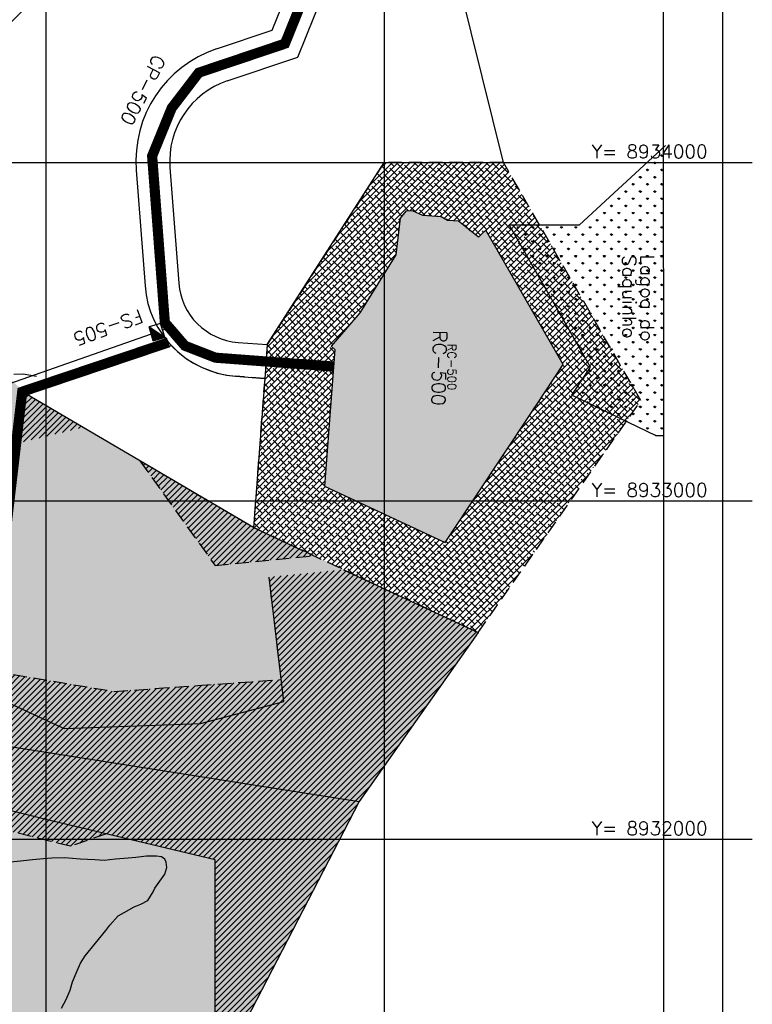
# Model space of a CAD drawing. Extents: x 312047 to 329088, y 8928324 to 8953812.
# Tile 24 of 125: x 326922 to 329088, y 8931512 to 8934422. Entities that reach past the tile are written whole.
import ezdxf
from ezdxf.enums import TextEntityAlignment as Align

# ---------------------------------------------------------------- set-up
doc = ezdxf.new("R2010")
doc.units = 0
doc.header["$LTSCALE"] = 200
doc.header["$MEASUREMENT"] = 0
doc.linetypes.add('DASHED2', pattern=[0.3, 0.2, -0.1])
doc.linetypes.add('HIDDEN', pattern=[0.75, 0.5, -0.25])
doc.layers.get('0').update_dxf_attribs({"linetype": 'CONTINUOUS'})
for name, color, linetype in [('ADU_CEN', 150, 'CONTINUOUS'), ('CANAL-PROJ', 180, 'CONTINUOUS'), ('CDP', 132, 'CONTINUOUS'), ('CORR', 1, 'DASHED2'), ('DOLINA', 34, 'CONTINUOUS'), ('FASE1', 5, 'HIDDEN'), ('JTX120', 3, 'CONTINUOUS'), ('NOMEDREN', 3, 'CONTINUOUS'), ('NOVA MALHA', 1, 'CONTINUOUS'), ('PA-DIVI', 130, 'DASHED2'), ('PA-LOC', 20, 'CONTINUOUS'), ('PA-LOTE', 100, 'CONTINUOUS'), ('PA-LOTEMOD', 41, 'CONTINUOUS'), ('PA-PRAN', 4, 'ZIGZAG'), ('PA-SEQ', 40, 'CONTINUOUS'), ('PA-SETOR', 252, 'DASHED2'), ('SETOR 505', 54, 'CONTINUOUS'), ('TA', 5, 'CONTINUOUS'), ('TEXT03', 3, 'CONTINUOUS'), ('TEXTO02', 2, 'CONTINUOUS'), ('TEXTO03', 3, 'CONTINUOUS')]:
    doc.layers.add(name, color=color, linetype=linetype)
doc.styles.add('SBI', font='simplex.shx', dxfattribs={"bigfont": 'simp.shx'})
doc.styles.add('SIMP', font='simplex', dxfattribs={"bigfont": 'simp'})
doc.styles.get("Standard").update_dxf_attribs({"font": 'SIMPLEX', "bigfont": 'SIMP'})
doc.linetypes.add('ZIGZAG', pattern='A,0.0001,-0.2,[131,ltypeshp.shx,S=0.2,R=0,X=-0.2,Y=0],-0.4,[131,ltypeshp.shx,S=0.2,R=180,X=0.2,Y=0],-0.2', length=0.8001)
pattern_1 = [(45, (-8635185.6, 9270004.921), (-8.838834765, 8.838834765), [])]

# ---------------------------------------------------------------- blocks, each defined once
blk = doc.blocks.new('*U35', base_point=(337040.2, 8962666.7))
at = {"color": 0}
for points in [[(336762.1, 8963112.6), (336758, 8963115.3), (336240.2, 8962966.7), (336636.7, 8963195.7)], [(336762.1, 8963112.6), (336260.9, 8962945), (336313.3, 8962701), (336204.9, 8962713.6)], [(336762.1, 8963112.6), (336240.2, 8962966.7), (336260.9, 8962945)], [(336313.3, 8962701), (336368.6, 8962666.7), (336762.1, 8963112.6)], [(336368.6, 8962666.7), (337040.2, 8962666.7), (336762.1, 8963112.6)], [(337040.2, 8962666.7), (337040.2, 8962928.3), (336762.1, 8963112.6), (336778.8, 8963101.5)], [(336240.2, 8962966.7), (336250.8, 8962955.3), (336260.9, 8962945)], [(336260.9, 8962945), (336211.9, 8962853.4), (336204.9, 8962713.6), (336197.2, 8962780.4)], [(336260.9, 8962945), (336214.1, 8962885.6), (336211.9, 8962853.4)], [(336211.9, 8962853.4), (336200.7, 8962835.2), (336197.2, 8962780.4)], [(336197.2, 8962780.4), (336182.8, 8962750.2), (336204.9, 8962713.6), (336183.8, 8962729.9)]]:
    blk.add_solid(points, dxfattribs=at)
blk = doc.blocks.new('*U36', base_point=(336996.3, 8962489.8))
at = {"color": 0}
for points in [[(336996.3, 8962489.8), (337040.2, 8962583.7), (336368.6, 8962666.7), (337040.2, 8962666.7)], [(336996.3, 8962489.8), (336368.6, 8962666.7), (336484.8, 8962594.7)], [(336484.8, 8962594.7), (336583, 8962509.7), (336593.4, 8962520.1)], [(336593.4, 8962520.1), (336996.3, 8962489.8), (336484.8, 8962594.7)]]:
    blk.add_solid(points, dxfattribs=at)
blk = doc.blocks.new('*U37', base_point=(337040.2, 8962666.7))
at = {"color": 0}
for points in [[(337149, 8962856.3), (337040.2, 8962928.3), (337040.2, 8962666.7)], [(337040.2, 8962666.7), (337079, 8962666.7), (337149, 8962856.3), (337163.2, 8962846.8)]]:
    blk.add_solid(points, dxfattribs=at)
blk = doc.blocks.new('*U38', base_point=(337079, 8962666.7))
at = {"color": 0}
blk.add_solid([(337079, 8962666.7), (337040.2, 8962666.7), (337040.2, 8962583.7)], dxfattribs=at)
blk = doc.blocks.new('*X18')
at = {"color": 0}
for p, q in [((328440.1, 8920167.6), (328463.4, 8920190.9)), ((328440.3, 8920167.6), (328464.4, 8920191.7)), ((328440.5, 8920167.6), (328465.4, 8920192.5)), ((328440.7, 8920167.6), (328466.4, 8920193.3)), ((328440.8, 8920167.6), (328467.4, 8920194.1)), ((328441, 8920167.6), (328468.4, 8920195)), ((328441.2, 8920167.6), (328469.4, 8920195.8)), ((328441.4, 8920167.6), (328470.4, 8920196.6)), ((328441.6, 8920167.6), (328471.4, 8920197.4)), ((328441.7, 8920167.6), (328472.4, 8920198.3)), ((328441.9, 8920167.6), (328473.4, 8920199.1)), ((328442.1, 8920167.6), (328474.4, 8920199.9)), ((328442.3, 8920167.6), (328475.4, 8920200.7)), ((328442.4, 8920167.6), (328476.4, 8920201.6)), ((328442.6, 8920167.6), (328477.4, 8920202.4)), ((328442.8, 8920167.6), (328478, 8920202.8)), ((328443, 8920167.6), (328478, 8920202.6)), ((328443.1, 8920167.6), (328478, 8920202.4)), ((328443.3, 8920167.6), (328478, 8920202.3)), ((328443.5, 8920167.6), (328478, 8920202.1)), ((328443.7, 8920167.6), (328478, 8920201.9)), ((328443.9, 8920167.6), (328478, 8920201.7)), ((328444, 8920167.6), (328478, 8920201.6)), ((328444.2, 8920167.6), (328478, 8920201.4)), ((328444.4, 8920167.6), (328478, 8920201.2)), ((328444.6, 8920167.6), (328478, 8920201)), ((328444.7, 8920167.6), (328478, 8920200.9)), ((328444.9, 8920167.6), (328478, 8920200.7)), ((328445.1, 8920167.6), (328478, 8920200.5)), ((328445.3, 8920167.6), (328478, 8920200.3)), ((328445.4, 8920167.6), (328478, 8920200.1)), ((328445.6, 8920167.6), (328478, 8920200)), ((328445.8, 8920167.6), (328478, 8920199.8)), ((328446, 8920167.6), (328478, 8920199.6)), ((328446.2, 8920167.6), (328478, 8920199.4)), ((328446.3, 8920167.6), (328478, 8920199.3)), ((328446.5, 8920167.6), (328478, 8920199.1)), ((328446.7, 8920167.6), (328478, 8920198.9)), ((328446.9, 8920167.6), (328478, 8920198.7)), ((328447, 8920167.6), (328478, 8920198.6)), ((328447.2, 8920167.6), (328478, 8920198.4)), ((328447.4, 8920167.6), (328478, 8920198.2)), ((328447.6, 8920167.6), (328478, 8920198)), ((328447.7, 8920167.6), (328478, 8920197.8)), ((328447.9, 8920167.6), (328478, 8920197.7)), ((328448.1, 8920167.6), (328478, 8920197.5)), ((328448.3, 8920167.6), (328478, 8920197.3)), ((328448.4, 8920167.6), (328478, 8920197.1)), ((328448.6, 8920167.6), (328478, 8920197)), ((328448.8, 8920167.6), (328478, 8920196.8)), ((328449, 8920167.6), (328478, 8920196.6)), ((328449.2, 8920167.6), (328478, 8920196.4)), ((328449.3, 8920167.6), (328478, 8920196.3)), ((328449.5, 8920167.6), (328478, 8920196.1)), ((328449.7, 8920167.6), (328478, 8920195.9)), ((328449.9, 8920167.6), (328478, 8920195.7)), ((328450, 8920167.6), (328478, 8920195.5)), ((328450.2, 8920167.6), (328478, 8920195.4)), ((328450.4, 8920167.6), (328478, 8920195.2)), ((328450.6, 8920167.6), (328478, 8920195)), ((328450.7, 8920167.6), (328478, 8920194.8)), ((328450.9, 8920167.6), (328478, 8920194.7)), ((328451.1, 8920167.6), (328478, 8920194.5)), ((328451.3, 8920167.6), (328478, 8920194.3)), ((328451.5, 8920167.6), (328478, 8920194.1)), ((328451.6, 8920167.6), (328478, 8920194)), ((328451.8, 8920167.6), (328478, 8920193.8)), ((328452, 8920167.6), (328478, 8920193.6)), ((328452.2, 8920167.6), (328478, 8920193.4)), ((328452.3, 8920167.6), (328478, 8920193.3)), ((328452.5, 8920167.6), (328478, 8920193.1)), ((328452.7, 8920167.6), (328478, 8920192.9)), ((328452.9, 8920167.6), (328478, 8920192.7)), ((328453, 8920167.6), (328478, 8920192.5)), ((328453.2, 8920167.6), (328478, 8920192.4)), ((328453.4, 8920167.6), (328478, 8920192.2)), ((328453.6, 8920167.6), (328478, 8920192)), ((328453.8, 8920167.6), (328478, 8920191.8)), ((328453.9, 8920167.6), (328478, 8920191.7)), ((328454.1, 8920167.6), (328478, 8920191.5)), ((328454.3, 8920167.6), (328478, 8920191.3)), ((328454.5, 8920167.6), (328478, 8920191.1)), ((328454.6, 8920167.6), (328478, 8920191)), ((328454.8, 8920167.6), (328478, 8920190.8)), ((328455, 8920167.6), (328478, 8920190.6)), ((328455.2, 8920167.6), (328478, 8920190.4)), ((328455.3, 8920167.6), (328478, 8920190.2)), ((328455.5, 8920167.6), (328478, 8920190.1)), ((328435.2, 8920167.6), (328435.4, 8920167.8)), ((328435.4, 8920167.6), (328436.4, 8920168.6)), ((328435.5, 8920167.6), (328437.4, 8920169.5)), ((328435.7, 8920167.6), (328438.4, 8920170.3)), ((328435.9, 8920167.6), (328439.4, 8920171.1)), ((328436.1, 8920167.6), (328440.4, 8920171.9)), ((328436.3, 8920167.6), (328441.4, 8920172.8)), ((328436.4, 8920167.6), (328442.4, 8920173.6)), ((328436.6, 8920167.6), (328443.4, 8920174.4)), ((328436.8, 8920167.6), (328444.4, 8920175.2)), ((328437, 8920167.6), (328445.4, 8920176.1)), ((328437.1, 8920167.6), (328446.4, 8920176.9)), ((328437.3, 8920167.6), (328447.4, 8920177.7)), ((328437.5, 8920167.6), (328448.4, 8920178.5)), ((328437.7, 8920167.6), (328449.4, 8920179.3)), ((328437.8, 8920167.6), (328450.4, 8920180.2)), ((328438, 8920167.6), (328451.4, 8920181)), ((328438.2, 8920167.6), (328452.4, 8920181.8)), ((328438.4, 8920167.6), (328453.4, 8920182.6)), ((328438.5, 8920167.6), (328454.4, 8920183.5)), ((328438.7, 8920167.6), (328455.4, 8920184.3)), ((328438.9, 8920167.6), (328456.4, 8920185.1)), ((328439.1, 8920167.6), (328457.4, 8920185.9)), ((328439.3, 8920167.6), (328458.4, 8920186.7)), ((328439.4, 8920167.6), (328459.4, 8920187.6)), ((328439.6, 8920167.6), (328460.4, 8920188.4)), ((328439.8, 8920167.6), (328461.4, 8920189.2)), ((328440, 8920167.6), (328462.4, 8920190)), ((328455.7, 8920167.6), (328478, 8920189.9)), ((328455.9, 8920167.6), (328478, 8920189.7)), ((328456.1, 8920167.6), (328478, 8920189.5)), ((328456.2, 8920167.6), (328478, 8920189.4)), ((328456.4, 8920167.6), (328478, 8920189.2)), ((328456.6, 8920167.6), (328478, 8920189)), ((328456.8, 8920167.6), (328478, 8920188.8)), ((328456.9, 8920167.6), (328478, 8920188.7)), ((328457.1, 8920167.6), (328478, 8920188.5)), ((328457.3, 8920167.6), (328478, 8920188.3)), ((328457.5, 8920167.6), (328478, 8920188.1)), ((328457.6, 8920167.6), (328478, 8920187.9)), ((328457.8, 8920167.6), (328478, 8920187.8)), ((328458, 8920167.6), (328478, 8920187.6)), ((328458.2, 8920167.6), (328478, 8920187.4)), ((328458.3, 8920167.6), (328478, 8920187.2)), ((328458.5, 8920167.6), (328478, 8920187.1)), ((328458.7, 8920167.6), (328478, 8920186.9)), ((328458.9, 8920167.6), (328478, 8920186.7)), ((328459.1, 8920167.6), (328478, 8920186.5)), ((328459.2, 8920167.6), (328478, 8920186.4)), ((328459.4, 8920167.6), (328478, 8920186.2)), ((328459.6, 8920167.6), (328478, 8920186)), ((328459.8, 8920167.6), (328478, 8920185.8)), ((328459.9, 8920167.6), (328478, 8920185.6)), ((328460.1, 8920167.6), (328478, 8920185.5)), ((328460.3, 8920167.6), (328478, 8920185.3)), ((328460.5, 8920167.6), (328478, 8920185.1)), ((328460.6, 8920167.6), (328478, 8920184.9)), ((328460.8, 8920167.6), (328478, 8920184.8)), ((328461, 8920167.6), (328478, 8920184.6)), ((328461.2, 8920167.6), (328478, 8920184.4)), ((328461.4, 8920167.6), (328478, 8920184.2)), ((328461.5, 8920167.6), (328478, 8920184.1)), ((328461.7, 8920167.6), (328478, 8920183.9)), ((328461.9, 8920167.6), (328478, 8920183.7)), ((328462.1, 8920167.6), (328478, 8920183.5)), ((328462.2, 8920167.6), (328478, 8920183.4)), ((328462.4, 8920167.6), (328478, 8920183.2)), ((328462.6, 8920167.6), (328478, 8920183)), ((328462.8, 8920167.6), (328478, 8920182.8)), ((328462.9, 8920167.6), (328478, 8920182.6)), ((328463.1, 8920167.6), (328478, 8920182.5)), ((328463.3, 8920167.6), (328478, 8920182.3)), ((328463.5, 8920167.6), (328478, 8920182.1)), ((328463.7, 8920167.6), (328478, 8920181.9)), ((328463.8, 8920167.6), (328478, 8920181.8)), ((328464, 8920167.6), (328478, 8920181.6)), ((328464.2, 8920167.6), (328478, 8920181.4)), ((328464.4, 8920167.6), (328478, 8920181.2)), ((328464.5, 8920167.6), (328478, 8920181.1)), ((328464.7, 8920167.6), (328478, 8920180.9)), ((328464.9, 8920167.6), (328478, 8920180.7)), ((328465.1, 8920167.6), (328478, 8920180.5)), ((328465.2, 8920167.6), (328478, 8920180.3)), ((328465.4, 8920167.6), (328478, 8920180.2)), ((328465.6, 8920167.6), (328478, 8920180)), ((328465.8, 8920167.6), (328478, 8920179.8)), ((328465.9, 8920167.6), (328478, 8920179.6)), ((328466.1, 8920167.6), (328478, 8920179.5)), ((328466.3, 8920167.6), (328478, 8920179.3)), ((328466.5, 8920167.6), (328478, 8920179.1)), ((328466.7, 8920167.6), (328478, 8920178.9)), ((328466.8, 8920167.6), (328478, 8920178.8)), ((328467, 8920167.6), (328478, 8920178.6)), ((328467.2, 8920167.6), (328478, 8920178.4)), ((328467.4, 8920167.6), (328478, 8920178.2)), ((328467.5, 8920167.6), (328478, 8920178)), ((328467.7, 8920167.6), (328478, 8920177.9)), ((328467.9, 8920167.6), (328478, 8920177.7)), ((328468.1, 8920167.6), (328478, 8920177.5)), ((328468.2, 8920167.6), (328478, 8920177.3)), ((328468.4, 8920167.6), (328478, 8920177.2)), ((328468.6, 8920167.6), (328478, 8920177)), ((328468.8, 8920167.6), (328478, 8920176.8)), ((328469, 8920167.6), (328478, 8920176.6)), ((328469.1, 8920167.6), (328478, 8920176.5)), ((328469.3, 8920167.6), (328478, 8920176.3)), ((328469.5, 8920167.6), (328478, 8920176.1)), ((328469.7, 8920167.6), (328478, 8920175.9)), ((328469.8, 8920167.6), (328478, 8920175.7)), ((328470, 8920167.6), (328478, 8920175.6)), ((328470.2, 8920167.6), (328478, 8920175.4)), ((328470.4, 8920167.6), (328478, 8920175.2)), ((328470.5, 8920167.6), (328478, 8920175)), ((328470.7, 8920167.6), (328478, 8920174.9)), ((328470.9, 8920167.6), (328478, 8920174.7)), ((328471.1, 8920167.6), (328478, 8920174.5)), ((328471.3, 8920167.6), (328478, 8920174.3)), ((328471.4, 8920167.6), (328478, 8920174.2)), ((328471.6, 8920167.6), (328478, 8920174)), ((328471.8, 8920167.6), (328478, 8920173.8)), ((328472, 8920167.6), (328478, 8920173.6)), ((328472.1, 8920167.6), (328478, 8920173.5)), ((328472.3, 8920167.6), (328478, 8920173.3)), ((328472.5, 8920167.6), (328478, 8920173.1)), ((328472.7, 8920167.6), (328478, 8920172.9)), ((328472.8, 8920167.6), (328478, 8920172.7)), ((328473, 8920167.6), (328478, 8920172.6)), ((328473.2, 8920167.6), (328478, 8920172.4)), ((328473.4, 8920167.6), (328478, 8920172.2)), ((328473.6, 8920167.6), (328478, 8920172)), ((328473.7, 8920167.6), (328478, 8920171.9)), ((328473.9, 8920167.6), (328478, 8920171.7)), ((328474.1, 8920167.6), (328478, 8920171.5)), ((328474.3, 8920167.6), (328478, 8920171.3)), ((328474.4, 8920167.6), (328478, 8920171.2)), ((328474.6, 8920167.6), (328478, 8920171)), ((328474.8, 8920167.6), (328478, 8920170.8)), ((328475, 8920167.6), (328478, 8920170.6)), ((328475.1, 8920167.6), (328478, 8920170.4)), ((328475.3, 8920167.6), (328478, 8920170.3)), ((328475.5, 8920167.6), (328478, 8920170.1)), ((328475.7, 8920167.6), (328478, 8920169.9)), ((328475.8, 8920167.6), (328478, 8920169.7)), ((328476, 8920167.6), (328478, 8920169.6)), ((328476.2, 8920167.6), (328478, 8920169.4)), ((328476.4, 8920167.6), (328478, 8920169.2)), ((328476.6, 8920167.6), (328478, 8920169)), ((328476.7, 8920167.6), (328478, 8920168.9)), ((328476.9, 8920167.6), (328478, 8920168.7)), ((328477.1, 8920167.6), (328478, 8920168.5)), ((328477.3, 8920167.6), (328478, 8920168.3)), ((328477.4, 8920167.6), (328478, 8920168.1)), ((328477.6, 8920167.6), (328478, 8920168)), ((328477.8, 8920167.6), (328478, 8920167.8)), ((328478, 8920167.6), (328478, 8920167.6))]:
    blk.add_line(p, q, dxfattribs=at)
blk = doc.blocks.new('B-117')
at = {"layer": 'PA-SEQ'}
h = blk.add_hatch(dxfattribs=at)
h.set_pattern_fill('ANSI31', color=256, scale=100, style=0)
h.paths.add_polyline_path([(327178.9, 8932015.8), (327073.1, 8931979.2), (326567.9, 8932104.1), (326820.8, 8932285.4), (326845.3, 8932496.5), (327201.9, 8932436.6), (327448.6, 8932454.2), (327695.7, 8932471.7), (327659.3, 8932774.5), (327879.7, 8932796.6), (328277, 8932611), (327926.2, 8932111.4), (327441.1, 8931173.4), (327426.9, 8930767.8), (326977.6, 8931000), (327500, 8931484.1), (327500, 8931939.5), (327178.9, 8932015.8), (327073.1, 8931979.2)])
h = blk.add_hatch(dxfattribs=at)
h.set_pattern_fill('ANSI31', color=256, scale=100, style=0)
h.paths.add_polyline_path([(325618.5, 8932469), (325600.1, 8932338.3), (325940.5, 8932221.8), (326530.9, 8932108.3), (326598, 8932156.5), (326797.2, 8932299.3), (326829.3, 8932575.2), (326476.1, 8932348.5), (326166.3, 8932392), (325968.3, 8932419.8)])
h.paths.add_polyline_path([(325968.3, 8932419.8), (326166.3, 8932392), (326145.5, 8932243.5), (325947.4, 8932271.3)], flags=16)
at = {"layer": 'PA-DIVI'}
blk.add_lwpolyline([(325618.5, 8932469), (325600.1, 8932338.3), (325940.5, 8932221.8), (326530.9, 8932108.3), (326598, 8932156.5), (326797.2, 8932299.3), (326829.3, 8932575.2), (326476.1, 8932348.5), (326166.3, 8932392), (325968.3, 8932419.8)], close=True, dxfattribs=at)
blk.add_lwpolyline([(327178.9, 8932015.8), (327073.1, 8931979.2), (326567.9, 8932104.1)], dxfattribs=at)
blk = doc.blocks.new('B-117A')
at = {"layer": 'PA-DIVI'}
blk.add_lwpolyline([(326845.3, 8932496.5), (327201.9, 8932436.6), (327448.6, 8932454.2), (327695.7, 8932471.7), (327659.3, 8932774.5)], dxfattribs=at)

msp = doc.modelspace()

# ---------------------------------------------------------------- hatches: boundary and pattern name
at = {"layer": 'DOLINA'}
h = msp.add_hatch(dxfattribs=at)
h.set_pattern_fill('GRASS', color=256, scale=30, style=0)
h.set_pattern_definition([(90, (317407.635, 8952600.326), (-21.213203, 21.213203), [5.625, -36.801407]), (45, (317407.635, 8952600.326), (-21.213203, 21.213203), [5.625, -24.375]), (135, (317407.635, 8952600.326), (-21.213203, -21.213203), [5.625, -24.375])])
h.paths.add_polyline_path([(328825.9, 8933192.3), (328825.6, 8934045.4), (328577.2, 8933815.2), (328369.4, 8933815.2), (328609.5, 8933395.3), (328552.7, 8933308.7), (328803.4, 8933192.3)])
at = {"layer": 'PA-LOC'}
h = msp.add_hatch(dxfattribs=at)
h.set_pattern_fill('ANSI38', color=256, scale=100, style=0)
h.set_pattern_definition([(45, (-8635185.6, 9270004.921), (-8.838834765, 8.838834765), []), (135, (-8635185.6, 9270004.921), (-26.516504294, 8.838834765), [31.25, -18.75])])
h.paths.add_polyline_path([(328277, 8932611), (328758.3, 8933296.5), (328352.1, 8934000), (328000, 8934000), (327654, 8933461.7), (327646.5, 8933362), (327613.4, 8932921.1)])
h.paths.add_polyline_path([(328189.6, 8932891.2), (328434.8, 8933261.4), (328445.9, 8933278.1), (328448.7, 8933282.2), (328529, 8933403.4), (328300, 8933800), (328288.6, 8933789.4), (328278.3, 8933779.2), (328218.9, 8933826.1), (328186.7, 8933828.3), (328168.5, 8933839.5), (328113.7, 8933842.9), (328083.5, 8933857.4), (328063.2, 8933856.3), (328046.9, 8933835.3), (328034.3, 8933726.9), (327928, 8933555.4), (327843, 8933457.2), (327853.4, 8933446.8), (327823.1, 8933043.8), (328180.1, 8932877)], flags=16)
h.paths.add_polyline_path([(328000, 8933000), (328000, 8932961.2), (328180.1, 8932877), (328189.6, 8932891.2)], flags=8)
h.paths.add_polyline_path([(328189.6, 8932891.2), (328261.6, 8933000), (328000, 8933000)], flags=8)
h.paths.add_polyline_path([(328000, 8933000), (328261.6, 8933000), (328434.8, 8933261.4), (328445.9, 8933278.1)], flags=8)
h.paths.add_polyline_path([(328445.9, 8933278.1), (328448.7, 8933282.2), (328529, 8933403.4), (328300, 8933800)], flags=8)
h.paths.add_polyline_path([(328300, 8933800), (328288.6, 8933789.4), (328278.3, 8933779.2)], flags=8)
h.paths.add_polyline_path([(328278.3, 8933779.2), (328218.9, 8933826.1), (328186.7, 8933828.3)], flags=8)
h.paths.add_polyline_path([(328186.7, 8933828.3), (328168.5, 8933839.5), (328113.7, 8933842.9)], flags=8)
h.paths.add_polyline_path([(328113.7, 8933842.9), (328083.5, 8933857.4), (328063.2, 8933856.3), (328046.9, 8933835.3)], flags=8)
h.paths.add_polyline_path([(328000, 8933671.6), (328000, 8933000), (328445.9, 8933278.1)], flags=8)
h.paths.add_polyline_path([(328445.9, 8933278.1), (328300, 8933800), (328278.3, 8933779.2)], flags=8)
h.paths.add_polyline_path([(328278.3, 8933779.2), (328186.7, 8933828.3), (328113.7, 8933842.9), (328046.9, 8933835.3)], flags=8)
h.paths.add_polyline_path([(328034.3, 8933726.9), (328000, 8933671.6), (328445.9, 8933278.1)], flags=8)
h.paths.add_polyline_path([(328445.9, 8933278.1), (328278.3, 8933779.2), (328046.9, 8933835.3), (328034.3, 8933726.9)], flags=8)
h.paths.add_polyline_path([(327823.1, 8933043.8), (327917, 8933000), (328000, 8933000), (328000, 8933671.6)], flags=8)
h.paths.add_polyline_path([(327823.1, 8933043.8), (328000, 8933671.6), (327928, 8933555.4)], flags=8)
h.paths.add_polyline_path([(327928, 8933555.4), (327843, 8933457.2), (327853.4, 8933446.8)], flags=8)
h.paths.add_polyline_path([(327853.4, 8933446.8), (327823.1, 8933043.8), (327928, 8933555.4)], flags=8)
at = {"layer": 'PA-SEQ'}
h = msp.add_hatch(dxfattribs=at)
h.set_pattern_fill('ANSI31', color=256, scale=100, style=0)
h.set_pattern_definition(pattern_1)
h.paths.add_polyline_path([(327110.4, 8933216.9), (326923.9, 8933172.4), (326940.6, 8933316.2)])
h = msp.add_hatch(dxfattribs=at)
h.set_pattern_fill('ANSI31', color=256, scale=100, style=0)
h.set_pattern_definition(pattern_1)
h.paths.add_polyline_path([(327277.9, 8933118.2), (327500, 8932808.6), (327791.2, 8932838), (327613.4, 8932921.1)])
h = msp.add_hatch(dxfattribs=at)
h.set_pattern_fill('ANSI31', color=256, scale=100, style=0)
h.set_pattern_definition(pattern_1)
h.paths.add_polyline_path([(327277.9, 8933118.2), (327500, 8932808.6), (327791.2, 8932838), (327613.4, 8932921.1)])
at = {"layer": 'SETOR 505'}
h = msp.add_hatch(dxfattribs=at)
h.set_pattern_fill('DOTS', color=256, scale=100, angle=-90, style=0)
h.set_pattern_definition([(270, (-8635185.5995, 9270004.921), (6.25, -3.125), [0, -6.25])])
h.paths.add_polyline_path([(326488.8, 8933997.7), (326130.7, 8934263), (324995.8, 8932522.6), (325213.5, 8932440.6), (324920.4, 8932051), (324326.4, 8931523.2), (324404.9, 8931474.6), (324455.7, 8930850.3), (325388.8, 8930505.9), (325493.5, 8930494.9), (325604.3, 8930708.6), (325626.3, 8930696.3), (325645.6, 8930733.7), (327065.4, 8930000), (327400.1, 8930000), (327441.1, 8931173.4), (327926.2, 8932111.4), (328277, 8932611), (327613.4, 8932921.1), (326940.6, 8933316.2), (326902.9, 8933352.2), (326630.1, 8933707.3), (326520.7, 8933816.5)])

# ---------------------------------------------------------------- linework, layer by layer
at = {"layer": 'ADU_CEN'}
msp.add_lwpolyline([(328189.6, 8932891.2), (328434.8, 8933261.4), (328445.9, 8933278.1), (328448.7, 8933282.2), (328529, 8933403.4), (328300, 8933800), (328288.6, 8933789.4), (328278.3, 8933779.2), (328218.9, 8933826.1), (328186.7, 8933828.3), (328168.5, 8933839.5), (328113.7, 8933842.9), (328083.5, 8933857.4), (328063.2, 8933856.3), (328046.9, 8933835.3), (328034.3, 8933726.9), (327928, 8933555.4), (327843, 8933457.2), (327853.4, 8933446.8), (327823.1, 8933043.8), (328180.1, 8932877)], close=True, dxfattribs=at)
at = {"layer": 'CANAL-PROJ', "const_width": 30}
for points in [[(327849.8, 8933396.9), (327501, 8933423.1), (327410.8, 8933458.3), (327351.5, 8933527.1), (327313.9, 8934019), (327371.7, 8934160.7), (327451.9, 8934265.4), (327706.4, 8934351.1), (327764, 8934493.5)], [(327362.4, 8933468.3), (326930, 8933322.5), (326808.7, 8932290.3), (326445.9, 8932031.8), (326123.1, 8931678), (325703, 8930871.4), (325615.8, 8930702.9)]]:
    msp.add_lwpolyline(points, dxfattribs=at)
at = {"layer": 'CDP'}
for p, q in [((327311.4, 8933492.8), (326889.7, 8933344.8)), ((327362.9, 8933510.9), (327344.7, 8933504.5))]:
    msp.add_line(p, q, dxfattribs=at)
at = {"layer": 'CORR'}
for p, q in [((326905.1, 8933374.4), (326932.5, 8933375.2)), ((326932.5, 8933375.2), (326982, 8933366.2))]:
    msp.add_line(p, q, dxfattribs=at)
at = {"layer": 'DOLINA'}
for p, q in [((328577.2, 8933815.2), (328831.1, 8934050.5)), ((328609.5, 8933395.3), (328369.4, 8933815.2)), ((328369.4, 8933815.2), (328577.2, 8933815.2)), ((328554.1, 8933312.3), (328609.5, 8933395.3)), ((328803.4, 8933192.3), (328554.1, 8933312.3)), ((328825.9, 8933192.3), (328803.4, 8933192.3))]:
    msp.add_line(p, q, dxfattribs=at)
at = {"layer": 'FASE1', "linetype": 'HIDDEN'}
for p, q in [((327265.9, 8931946), (327242.9, 8931944)), ((327297.5, 8931950), (327265.9, 8931946)), ((327326.4, 8931950), (327297.5, 8931950)), ((327342, 8931948), (327326.4, 8931950)), ((327351.4, 8931941), (327342, 8931948)), ((326924.7, 8931935), (326895, 8931932)), ((326959.9, 8931939), (326924.7, 8931935)), ((326993.1, 8931942), (326959.9, 8931939)), ((327017.3, 8931944), (326993.1, 8931942)), ((327055.9, 8931945), (327017.3, 8931944)), ((327101.2, 8931941), (327055.9, 8931945)), ((327055.9, 8931945), (327055.9, 8931945)), ((327144.1, 8931939), (327101.2, 8931941)), ((327172.2, 8931937), (327144.1, 8931939)), ((327205.8, 8931941), (327172.2, 8931937)), ((327242.9, 8931944), (327205.8, 8931941)), ((327355.2, 8931932), (327351.4, 8931941)), ((327357.5, 8931916), (327355.2, 8931932)), ((327322, 8931855), (327351.5, 8931897)), ((327351.5, 8931897), (327357.5, 8931916)), ((327300.7, 8931819), (327316.5, 8931845)), ((327316.5, 8931845), (327322, 8931855)), ((327261.2, 8931800), (327280.4, 8931808)), ((327280.4, 8931808), (327300.7, 8931819)), ((327189.1, 8931746), (327213.9, 8931774)), ((327213.9, 8931774), (327231.4, 8931783)), ((327231.4, 8931783), (327261.2, 8931800)), ((327176.7, 8931729.8), (327189.1, 8931746)), ((327116, 8931655), (327176.7, 8931729.8)), ((327102.6, 8931634), (327116, 8931655)), ((327092.7, 8931611), (327102.6, 8931634)), ((327078.1, 8931579), (327092.7, 8931611)), ((327072.1, 8931554), (327078.1, 8931579)), ((327060.3, 8931526), (327072.1, 8931554)), ((327046.4, 8931501), (327060.3, 8931526))]:
    msp.add_line(p, q, dxfattribs=at)
at = {"layer": 'NOVA MALHA'}
for p, q in [((327000, 8952100.3), (327000, 8929300.3)), ((328000, 8952100.3), (328000, 8929300.3)), ((329000, 8952100.3), (329000, 8929300.3)), ((317832.6, 8934000), (329087.6, 8934000)), ((317832.6, 8933000), (329087.6, 8933000)), ((318232.6, 8932000), (329087.6, 8932000))]:
    msp.add_line(p, q, dxfattribs=at)
msp.add_lwpolyline([(327366.5, 8933985), (327392.6, 8933643.2, 0.370591), (327567.8, 8933468.2), (327654, 8933461.7), (328000, 8934000), (328352.1, 8934000), (327845.4, 8936045.8), (327845.4, 8936045.8), (327846.2, 8936046.8), (327962.3, 8936181.6), (328093.6, 8936314.8), (328228.1, 8936435), (328444, 8936569.3), (328634.9, 8936687.5), (328634.9, 8936687.5), (328820, 8936776.9), (328226.1, 8937381.9), (328226.1, 8937381.9), (327232.9, 8937011.2)], format="xyb", dxfattribs=at)
at = {"layer": 'PA-DIVI'}
for points in [[(328277, 8932611), (328758.3, 8933296.5), (328352.1, 8934000), (328000, 8934000), (327654, 8933461.7), (327646.5, 8933362), (327613.4, 8932921.1)], [(328277, 8932611), (328758.3, 8933296.5), (328352.1, 8934000), (328000, 8934000), (327654, 8933461.7), (327646.5, 8933362), (327613.4, 8932921.1)], [(327277.9, 8933118.2), (327500, 8932808.6), (327791.2, 8932838), (327613.4, 8932921.1)]]:
    msp.add_lwpolyline(points, close=True, dxfattribs=at)
at = {"layer": 'PA-LOTE'}
for p, q in [((327879.7, 8932796.6), (328277, 8932611)), ((328277, 8932611), (327926.2, 8932111.4))]:
    msp.add_line(p, q, dxfattribs=at)
for points in [[(327366.5, 8933985), (327392.6, 8933643.2, 0.370591), (327567.8, 8933468.2), (327654, 8933461.7), (328000, 8934000), (328352.1, 8934000), (327845.4, 8936045.8), (327845.4, 8936045.8), (327846.2, 8936046.8), (327962.3, 8936181.6), (328093.6, 8936314.8), (328228.1, 8936435), (328444, 8936569.3), (328634.9, 8936687.5), (328634.9, 8936687.5), (328820, 8936776.9), (328226.1, 8937381.9), (328226.1, 8937381.9), (327232.9, 8937011.2)], [(327292.9, 8933635.6, 0.370591), (327560.3, 8933368.5)]]:
    msp.add_lwpolyline(points, format="xyb", dxfattribs=at)
for points in [[(327504.2, 8934335.8), (327504.2, 8934335.8), (327668.6, 8934391.1), (327709.4, 8934491.8), (327592.9, 8934734.5), (327881.5, 8935113.4), (327828.5, 8935350.5)], [(327536.1, 8934241), (327744, 8934311), (327818.6, 8934495.2), (327709.6, 8934722.5), (327988.6, 8935092.6), (327926.1, 8935372.3)], [(327266.8, 8933977.4), (327292.9, 8933635.6)], [(326837.2, 8932427), (327054.4, 8932327.3), (327456.6, 8932342), (327703.5, 8932406.6), (327659.3, 8932774.5)], [(326977.6, 8931000), (327500, 8931484.1), (327500, 8931939.5), (327000, 8932058.3), (326631.9, 8932150)], [(327926.2, 8932111.4), (327441.1, 8931173.4), (327441.1, 8931173.4), (327441.1, 8931173.4), (327441.1, 8931173.4), (327441.1, 8931173.4)]]:
    msp.add_lwpolyline(points, dxfattribs=at)
msp.add_lwpolyline([(326940.6, 8933316.2), (326940.6, 8933316.2), (327371.1, 8933458.7), (327388.4, 8933441.8), (327410.6, 8933423.8), (327434.2, 8933408.3), (327461.7, 8933393.8), (327506.1, 8933377.8), (327536.1, 8933371.4), (327560.3, 8933368.5), (327646.5, 8933362), (327613.4, 8932921.1)], close=True, dxfattribs=at)
for radius in [350, 250]:
    msp.add_arc((327615.8, 8934004.1), radius, 108.6035, 184.3652, dxfattribs=at)
at = {"layer": 'PA-LOTEMOD'}
msp.add_line((326820.8, 8932285.4), (327926.2, 8932111.4), dxfattribs=at)
at = {"layer": 'PA-PRAN', "ltscale": 0.5}
msp.add_lwpolyline([(326819.2, 8937008.7), (326819.2, 8935983.6), (327046.4, 8934564.8), (326491.3, 8934010.9), (326128.2, 8934273.1), (324987.5, 8932524.5), (325187.1, 8932455.7), (324904.6, 8932067.6), (323976.9, 8931292.1), (323963.6, 8929952.2), (328827.1, 8929951.6), (328824.4, 8937424.3), (326724.4, 8937424.3), (326646.5, 8937035.4)], dxfattribs=at)
at = {"layer": 'PA-SETOR'}
msp.add_lwpolyline([(327646.5, 8933362), (327560.3, 8933368.5)], dxfattribs=at)
at = {"layer": 'TA'}
for p, q in [((327338.8, 8933524.5), (327305, 8933514.4)), ((327351.1, 8933483.5), (327338.8, 8933524.5)), ((327305, 8933514.4), (327317.3, 8933473.3)), ((327305, 8933514.4), (327351.1, 8933483.5)), ((327317.3, 8933473.3), (327351.1, 8933483.5))]:
    msp.add_line(p, q, dxfattribs=at)
at = {"layer": 'TEXTO02'}
for p, q in [((327305, 8933514.4), (327351.1, 8933483.5)), ((327317.3, 8933473.3), (327305, 8933514.4)), ((327351.1, 8933483.5), (327317.3, 8933473.3))]:
    msp.add_line(p, q, dxfattribs=at)

# ---------------------------------------------------------------- block references
at = {"layer": 'JTX120', "color": 131, "zscale": 20.00000002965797, "rotation": 270}
for name, p in [('*U35', (328000, 8933000)), ('*U36', (327823.1, 8933043.8)), ('*U38', (328000, 8932961.2)), ('*U37', (328000, 8933000))]:
    msp.add_blockref(name, p, dxfattribs=at)
at = {"layer": 'PA-LOTEMOD'}
for name in ['B-117', 'B-117', 'B-117A']:
    msp.add_blockref(name, (0, 0), dxfattribs=at)
at = {"layer": 'TA', "zscale": 20.00000002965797, "rotation": 286.6917883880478}
msp.add_blockref('*X18', (-8311333.7, 6686031), dxfattribs=at)

# ---------------------------------------------------------------- texts
at = {"layer": 'NOMEDREN', "style": 'SBI'}
for s, p in [('Saquinho', (328703.7, 8933726.7)), ('Lagoa do', (328756.9, 8933726.7))]:
    msp.add_text(s, height=40.6, rotation=270, dxfattribs=at).set_placement(p)
at = {"layer": 'NOVA MALHA', "style": 'SIMP'}
for s, p in [('Y= 8934000', (328955.6, 8934012.3)), ('Y= 8933000', (328955.5, 8933012.3)), ('Y= 8932000', (328955.5, 8932012.3))]:
    msp.add_text(s, height=40, rotation=359.9985, dxfattribs=at).set_placement(p, align=Align.RIGHT)
at = {"layer": 'TEXT03', "style": 'SBI', "oblique": 360}
msp.add_text('FS-505', height=40, rotation=199.9924, dxfattribs=at).set_placement((327277.2, 8933567.2))
at = {"layer": 'TEXTO03', "style": 'SBI'}
msp.add_text('CP-500', height=40.6, rotation=242.751, dxfattribs=at).set_placement((327337.8, 8934312.7), align=Align.MIDDLE_LEFT)
at = {"layer": 'TEXTO03', "color": 200, "style": 'SBI'}
msp.add_text(' RC-500', height=40.6, rotation=268.7285, dxfattribs=at).set_placement((328165.4, 8933531.7), align=Align.MIDDLE_LEFT)
at = {"layer": 'TEXTO03', "color": 3}
msp.add_text('RC-500', height=25, rotation=270, dxfattribs=at).set_placement((328199.6, 8933464.2), align=Align.MIDDLE_LEFT)

doc.saveas('drawing.dxf')
